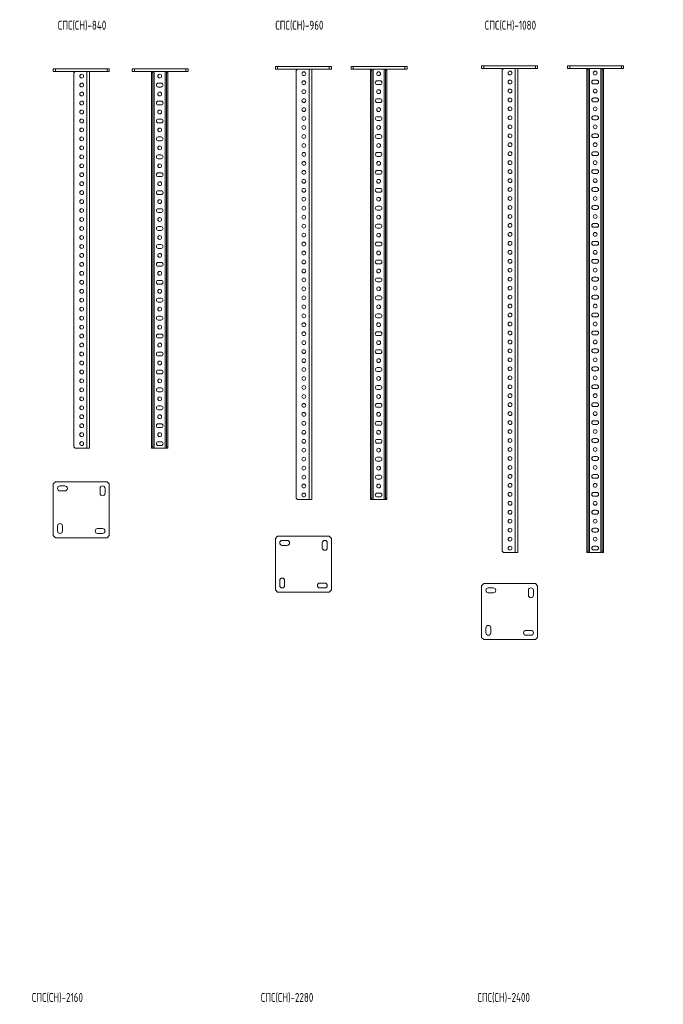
# Model space of a CAD drawing. Header units: millimetres. Extents: x -2 to 5568, y -5579 to 295.
# Tile 9 of 11: x 1338 to 2774, y -2248 to -51. Entities that reach past the tile are written whole.
import ezdxf

# ---------------------------------------------------------------- set-up
doc = ezdxf.new("R2010")
doc.units = ezdxf.units.MM
doc.styles.add('SLDTEXTSTYLE0', font='TXT', dxfattribs={"width": 0.7, "bigfont": 'bigfont'})

msp = doc.modelspace()

# ---------------------------------------------------------------- linework, layer by layer
at = {"color": 7, "linetype": 'Continuous', "lineweight": 15}
for p, q in [((1413.2, -167.1), (1413.2, -161.1)), ((1413.2, -161.1), (1418.2, -161.1)), ((1418.2, -167.1), (1413.2, -167.1)), ((1418.2, -161.1), (1418.2, -167.1)), ((1418.2, -161.1), (1533.2, -161.1)), ((1418.2, -167.1), (1533.2, -167.1)), ((1462.2, -167.1), (1459.2, -170.1)), ((1459.2, -170.1), (1459.2, -1004.1)), ((1494.2, -167.1), (1494.2, -1007.1)), ((1533.2, -167.1), (1533.2, -161.1)), ((1533.2, -161.1), (1538.2, -161.1)), ((1538.2, -167.1), (1533.2, -167.1)), ((1538.2, -161.1), (1538.2, -167.1)), ((1589.1, -167.1), (1589.1, -161.1)), ((1589.1, -161.1), (1594.1, -161.1)), ((1594.1, -167.1), (1589.1, -167.1)), ((1594.1, -161.1), (1594.1, -167.1)), ((1594.1, -161.1), (1709.1, -161.1)), ((1594.1, -167.1), (1709.1, -167.1)), ((1632.1, -170.1), (1632.1, -167.1)), ((1635.1, -170.1), (1632.1, -170.1)), ((1632.1, -170.1), (1632.1, -1004.1)), ((1635.1, -167.1), (1635.1, -170.1)), ((1635.1, -170.1), (1635.1, -1004.1)), ((1666.1, -170.1), (1666.1, -167.1)), ((1669.1, -170.1), (1666.1, -170.1)), ((1666.1, -170.1), (1666.1, -1004.1)), ((1669.1, -167.1), (1669.1, -170.1)), ((1669.1, -170.1), (1669.1, -1004.1)), ((1709.1, -167.1), (1709.1, -161.1)), ((1709.1, -161.1), (1714.1, -161.1)), ((1714.1, -167.1), (1709.1, -167.1)), ((1714.1, -161.1), (1714.1, -167.1)), ((1908.7, -161.8), (1908.7, -155.8)), ((1908.7, -155.8), (1913.7, -155.8)), ((1913.7, -161.8), (1908.7, -161.8)), ((1913.7, -155.8), (1913.7, -161.8)), ((1913.7, -155.8), (2028.7, -155.8)), ((1913.7, -161.8), (2028.7, -161.8)), ((1957.7, -161.8), (1954.7, -164.8)), ((1954.7, -164.8), (1954.7, -1118.8)), ((1989.7, -161.8), (1989.7, -1121.8)), ((2028.7, -161.8), (2028.7, -155.8)), ((2028.7, -155.8), (2033.7, -155.8)), ((2033.7, -161.8), (2028.7, -161.8)), ((2033.7, -155.8), (2033.7, -161.8)), ((2077.4, -161.8), (2077.4, -155.8)), ((2077.4, -155.8), (2082.4, -155.8)), ((2082.4, -161.8), (2077.4, -161.8)), ((2082.4, -155.8), (2082.4, -161.8)), ((2082.4, -155.8), (2197.4, -155.8)), ((2082.4, -161.8), (2197.4, -161.8)), ((2120.4, -164.8), (2120.4, -161.8)), ((2123.4, -164.8), (2120.4, -164.8)), ((2120.4, -164.8), (2120.4, -1118.8)), ((2123.4, -161.8), (2123.4, -164.8)), ((2123.4, -164.8), (2123.4, -1118.8)), ((2154.4, -164.8), (2154.4, -161.8)), ((2157.4, -164.8), (2154.4, -164.8)), ((2154.4, -164.8), (2154.4, -1118.8)), ((2157.4, -161.8), (2157.4, -164.8)), ((2157.4, -164.8), (2157.4, -1118.8)), ((2197.4, -161.8), (2197.4, -155.8)), ((2197.4, -155.8), (2202.4, -155.8)), ((2202.4, -161.8), (2197.4, -161.8)), ((2202.4, -155.8), (2202.4, -161.8)), ((2368.5, -160.2), (2368.5, -154.2)), ((2368.5, -154.2), (2373.5, -154.2)), ((2373.5, -160.2), (2368.5, -160.2)), ((2373.5, -154.2), (2373.5, -160.2)), ((2373.5, -154.2), (2488.5, -154.2)), ((2373.5, -160.2), (2488.5, -160.2)), ((2417.5, -160.2), (2414.5, -163.2)), ((2414.5, -163.2), (2414.5, -1237.2)), ((2449.5, -160.2), (2449.5, -1240.2)), ((2488.5, -160.2), (2488.5, -154.2)), ((2488.5, -154.2), (2493.5, -154.2)), ((2493.5, -160.2), (2488.5, -160.2)), ((2493.5, -154.2), (2493.5, -160.2)), ((2560.2, -160.2), (2560.2, -154.2)), ((2560.2, -154.2), (2565.2, -154.2)), ((2565.2, -160.2), (2560.2, -160.2)), ((2565.2, -154.2), (2565.2, -160.2)), ((2565.2, -154.2), (2680.2, -154.2)), ((2565.2, -160.2), (2680.2, -160.2)), ((2603.2, -163.2), (2603.2, -160.2)), ((2603.2, -163.2), (2603.2, -1237.2)), ((2606.2, -163.2), (2603.2, -163.2)), ((2606.2, -160.2), (2606.2, -163.2)), ((2606.2, -163.2), (2606.2, -1237.2)), ((2637.2, -163.2), (2637.2, -160.2)), ((2640.2, -163.2), (2637.2, -163.2)), ((2637.2, -163.2), (2637.2, -1237.2)), ((2640.2, -160.2), (2640.2, -163.2)), ((2640.2, -163.2), (2640.2, -1237.2)), ((2680.2, -160.2), (2680.2, -154.2)), ((2680.2, -154.2), (2685.2, -154.2)), ((2685.2, -160.2), (2680.2, -160.2)), ((2685.2, -154.2), (2685.2, -160.2)), ((1653.9, -192.9), (1647.4, -192.9)), ((2142.1, -187.6), (2135.6, -187.6)), ((2135.6, -196.1), (2142.1, -196.1)), ((2625, -185.9), (2618.5, -185.9)), ((2618.5, -194.4), (2625, -194.4)), ((1647.4, -201.4), (1653.9, -201.4)), ((1653.9, -232.9), (1647.4, -232.9)), ((1647.4, -241.4), (1653.9, -241.4)), ((2142.1, -227.6), (2135.6, -227.6)), ((2135.6, -236.1), (2142.1, -236.1)), ((2625, -225.9), (2618.5, -225.9)), ((2618.5, -234.4), (2625, -234.4)), ((1653.9, -272.9), (1647.4, -272.9)), ((1647.4, -281.4), (1653.9, -281.4)), ((2142.1, -267.6), (2135.6, -267.6)), ((2135.6, -276.1), (2142.1, -276.1)), ((2625, -265.9), (2618.5, -265.9)), ((2618.5, -274.4), (2625, -274.4)), ((2625, -305.9), (2618.5, -305.9)), ((1653.9, -312.9), (1647.4, -312.9)), ((1647.4, -321.4), (1653.9, -321.4)), ((2142.1, -307.6), (2135.6, -307.6)), ((2135.6, -316.1), (2142.1, -316.1)), ((2618.5, -314.4), (2625, -314.4)), ((2142.1, -347.6), (2135.6, -347.6)), ((2625, -345.9), (2618.5, -345.9)), ((1653.9, -352.9), (1647.4, -352.9)), ((1647.4, -361.4), (1653.9, -361.4)), ((2135.6, -356.1), (2142.1, -356.1)), ((2618.5, -354.4), (2625, -354.4)), ((1653.9, -392.9), (1647.4, -392.9)), ((2142.1, -387.6), (2135.6, -387.6)), ((2625, -385.9), (2618.5, -385.9)), ((2618.5, -394.4), (2625, -394.4)), ((1647.4, -401.4), (1653.9, -401.4)), ((2135.6, -396.1), (2142.1, -396.1)), ((1653.9, -432.9), (1647.4, -432.9)), ((2142.1, -427.6), (2135.6, -427.6)), ((2135.6, -436.1), (2142.1, -436.1)), ((2625, -425.9), (2618.5, -425.9)), ((2618.5, -434.4), (2625, -434.4)), ((1647.4, -441.4), (1653.9, -441.4)), ((1653.9, -472.9), (1647.4, -472.9)), ((1647.4, -481.4), (1653.9, -481.4)), ((2142.1, -467.6), (2135.6, -467.6)), ((2135.6, -476.1), (2142.1, -476.1)), ((2625, -465.9), (2618.5, -465.9)), ((2618.5, -474.4), (2625, -474.4)), ((1653.9, -512.9), (1647.4, -512.9)), ((1647.4, -521.4), (1653.9, -521.4)), ((2142.1, -507.6), (2135.6, -507.6)), ((2135.6, -516.1), (2142.1, -516.1)), ((2625, -505.9), (2618.5, -505.9)), ((2618.5, -514.4), (2625, -514.4)), ((2142.1, -547.6), (2135.6, -547.6)), ((2625, -545.9), (2618.5, -545.9)), ((1653.9, -552.9), (1647.4, -552.9)), ((1647.4, -561.4), (1653.9, -561.4)), ((2135.6, -556.1), (2142.1, -556.1)), ((2618.5, -554.4), (2625, -554.4)), ((1653.9, -592.9), (1647.4, -592.9)), ((2142.1, -587.6), (2135.6, -587.6)), ((2625, -585.9), (2618.5, -585.9)), ((1647.4, -601.4), (1653.9, -601.4)), ((2135.6, -596.1), (2142.1, -596.1)), ((2618.5, -594.4), (2625, -594.4)), ((1653.9, -632.9), (1647.4, -632.9)), ((2142.1, -627.6), (2135.6, -627.6)), ((2135.6, -636.1), (2142.1, -636.1)), ((2625, -625.9), (2618.5, -625.9)), ((2618.5, -634.4), (2625, -634.4)), ((1647.4, -641.4), (1653.9, -641.4)), ((1653.9, -672.9), (1647.4, -672.9)), ((2142.1, -667.6), (2135.6, -667.6)), ((2135.6, -676.1), (2142.1, -676.1)), ((2625, -665.9), (2618.5, -665.9)), ((2618.5, -674.4), (2625, -674.4)), ((1647.4, -681.4), (1653.9, -681.4)), ((1653.9, -712.9), (1647.4, -712.9)), ((1647.4, -721.4), (1653.9, -721.4)), ((2142.1, -707.6), (2135.6, -707.6)), ((2135.6, -716.1), (2142.1, -716.1)), ((2625, -705.9), (2618.5, -705.9)), ((2618.5, -714.4), (2625, -714.4)), ((2625, -745.9), (2618.5, -745.9)), ((1653.9, -752.9), (1647.4, -752.9)), ((1647.4, -761.4), (1653.9, -761.4)), ((2142.1, -747.6), (2135.6, -747.6)), ((2135.6, -756.1), (2142.1, -756.1)), ((2618.5, -754.4), (2625, -754.4)), ((2142.1, -787.6), (2135.6, -787.6)), ((2625, -785.9), (2618.5, -785.9)), ((1653.9, -792.9), (1647.4, -792.9)), ((1647.4, -801.4), (1653.9, -801.4)), ((2135.6, -796.1), (2142.1, -796.1)), ((2618.5, -794.4), (2625, -794.4)), ((1653.9, -832.9), (1647.4, -832.9)), ((2142.1, -827.6), (2135.6, -827.6)), ((2625, -825.9), (2618.5, -825.9)), ((2618.5, -834.4), (2625, -834.4)), ((1647.4, -841.4), (1653.9, -841.4)), ((2135.6, -836.1), (2142.1, -836.1)), ((1653.9, -872.9), (1647.4, -872.9)), ((2142.1, -867.6), (2135.6, -867.6)), ((2135.6, -876.1), (2142.1, -876.1)), ((2625, -865.9), (2618.5, -865.9)), ((2618.5, -874.4), (2625, -874.4)), ((1647.4, -881.4), (1653.9, -881.4)), ((1653.9, -912.9), (1647.4, -912.9)), ((1647.4, -921.4), (1653.9, -921.4)), ((2142.1, -907.6), (2135.6, -907.6)), ((2135.6, -916.1), (2142.1, -916.1)), ((2625, -905.9), (2618.5, -905.9)), ((2618.5, -914.4), (2625, -914.4)), ((1653.9, -952.9), (1647.4, -952.9)), ((1647.4, -961.4), (1653.9, -961.4)), ((2142.1, -947.6), (2135.6, -947.6)), ((2135.6, -956.1), (2142.1, -956.1)), ((2625, -945.9), (2618.5, -945.9)), ((2618.5, -954.4), (2625, -954.4)), ((2142.1, -987.6), (2135.6, -987.6)), ((2625, -985.9), (2618.5, -985.9)), ((1459.2, -1004.1), (1462.2, -1007.1)), ((1488.2, -1007.1), (1462.2, -1007.1)), ((1494.2, -1007.1), (1488.2, -1007.1)), ((1632.1, -1007.1), (1632.1, -1004.1)), ((1632.1, -1004.1), (1635.1, -1004.1)), ((1635.1, -1007.1), (1632.1, -1007.1)), ((1635.1, -1004.1), (1635.1, -1007.1)), ((1635.1, -1007.1), (1638.1, -1007.1)), ((1638.1, -1007.1), (1663.1, -1007.1)), ((1653.9, -992.9), (1647.4, -992.9)), ((1647.4, -1001.4), (1653.9, -1001.4)), ((1663.1, -1007.1), (1666.1, -1007.1)), ((1666.1, -1007.1), (1666.1, -1004.1)), ((1666.1, -1004.1), (1669.1, -1004.1)), ((1669.1, -1007.1), (1666.1, -1007.1)), ((1669.1, -1004.1), (1669.1, -1007.1)), ((2135.6, -996.1), (2142.1, -996.1)), ((2618.5, -994.4), (2625, -994.4)), ((2142.1, -1027.6), (2135.6, -1027.6)), ((2625, -1025.9), (2618.5, -1025.9)), ((2135.6, -1036.1), (2142.1, -1036.1)), ((2618.5, -1034.4), (2625, -1034.4)), ((2142.1, -1067.6), (2135.6, -1067.6)), ((2135.6, -1076.1), (2142.1, -1076.1)), ((2625, -1065.9), (2618.5, -1065.9)), ((2618.5, -1074.4), (2625, -1074.4)), ((1418.2, -1082), (1413.2, -1087)), ((1413.2, -1087), (1413.2, -1202)), ((1533.2, -1082), (1418.2, -1082)), ((1439.2, -1091.5), (1428.2, -1091.5)), ((1517.7, -1097), (1517.7, -1108)), ((1528.7, -1108), (1528.7, -1097)), ((1538.2, -1087), (1533.2, -1082)), ((1538.2, -1202), (1538.2, -1087)), ((1428.2, -1102.5), (1439.2, -1102.5)), ((1954.7, -1118.8), (1957.7, -1121.8)), ((2120.4, -1121.8), (2120.4, -1118.8)), ((2120.4, -1118.8), (2123.4, -1118.8)), ((2123.4, -1118.8), (2123.4, -1121.8)), ((2142.1, -1107.6), (2135.6, -1107.6)), ((2135.6, -1116.1), (2142.1, -1116.1)), ((2154.4, -1118.8), (2157.4, -1118.8)), ((2154.4, -1121.8), (2154.4, -1118.8)), ((2157.4, -1118.8), (2157.4, -1121.8)), ((2625, -1105.9), (2618.5, -1105.9)), ((2618.5, -1114.4), (2625, -1114.4)), ((1983.7, -1121.8), (1957.7, -1121.8)), ((1989.7, -1121.8), (1983.7, -1121.8)), ((2123.4, -1121.8), (2120.4, -1121.8)), ((2123.4, -1121.8), (2126.4, -1121.8)), ((2126.4, -1121.8), (2151.4, -1121.8)), ((2151.4, -1121.8), (2154.4, -1121.8)), ((2157.4, -1121.8), (2154.4, -1121.8)), ((2625, -1145.9), (2618.5, -1145.9)), ((2618.5, -1154.4), (2625, -1154.4)), ((1422.7, -1181), (1422.7, -1192)), ((1433.7, -1192), (1433.7, -1181)), ((2625, -1185.9), (2618.5, -1185.9)), ((1413.2, -1202), (1418.2, -1207)), ((1418.2, -1207), (1533.2, -1207)), ((1523.2, -1186.5), (1512.2, -1186.5)), ((1512.2, -1197.5), (1523.2, -1197.5)), ((1533.2, -1207), (1538.2, -1202)), ((1913.7, -1203.6), (1908.7, -1208.6)), ((2028.7, -1203.6), (1913.7, -1203.6)), ((2033.7, -1208.6), (2028.7, -1203.6)), ((2618.5, -1194.4), (2625, -1194.4)), ((1908.7, -1208.6), (1908.7, -1323.6)), ((1934.7, -1213.1), (1923.7, -1213.1)), ((1923.7, -1224.1), (1934.7, -1224.1)), ((2013.2, -1218.6), (2013.2, -1229.6)), ((2024.2, -1229.6), (2024.2, -1218.6)), ((2033.7, -1323.6), (2033.7, -1208.6)), ((2625, -1225.9), (2618.5, -1225.9)), ((2414.5, -1237.2), (2417.5, -1240.2)), ((2443.5, -1240.2), (2417.5, -1240.2)), ((2449.5, -1240.2), (2443.5, -1240.2)), ((2603.2, -1240.2), (2603.2, -1237.2)), ((2603.2, -1237.2), (2606.2, -1237.2)), ((2606.2, -1240.2), (2603.2, -1240.2)), ((2606.2, -1237.2), (2606.2, -1240.2)), ((2606.2, -1240.2), (2609.2, -1240.2)), ((2609.2, -1240.2), (2634.2, -1240.2)), ((2618.5, -1234.4), (2625, -1234.4)), ((2634.2, -1240.2), (2637.2, -1240.2)), ((2637.2, -1240.2), (2637.2, -1237.2)), ((2637.2, -1237.2), (2640.2, -1237.2)), ((2640.2, -1240.2), (2637.2, -1240.2)), ((2640.2, -1237.2), (2640.2, -1240.2)), ((1918.2, -1302.6), (1918.2, -1313.6)), ((1929.2, -1313.6), (1929.2, -1302.6)), ((2018.7, -1308.1), (2007.7, -1308.1)), ((2373.5, -1309.3), (2368.5, -1314.3)), ((2368.5, -1314.3), (2368.5, -1429.3)), ((2488.5, -1309.3), (2373.5, -1309.3)), ((2493.5, -1314.3), (2488.5, -1309.3)), ((2493.5, -1429.3), (2493.5, -1314.3)), ((1908.7, -1323.6), (1913.7, -1328.6)), ((1913.7, -1328.6), (2028.7, -1328.6)), ((2007.7, -1319.1), (2018.7, -1319.1)), ((2028.7, -1328.6), (2033.7, -1323.6)), ((2394.5, -1318.8), (2383.5, -1318.8)), ((2383.5, -1329.8), (2394.5, -1329.8)), ((2473, -1324.3), (2473, -1335.3)), ((2484, -1335.3), (2484, -1324.3)), ((2378, -1408.3), (2378, -1419.3)), ((2389, -1419.3), (2389, -1408.3)), ((2478.5, -1413.8), (2467.5, -1413.8)), ((2467.5, -1424.8), (2478.5, -1424.8)), ((2368.5, -1429.3), (2373.5, -1434.3)), ((2373.5, -1434.3), (2488.5, -1434.3)), ((2488.5, -1434.3), (2493.5, -1429.3))]:
    msp.add_line(p, q, dxfattribs=at)
at = {"color": 8, "linetype": 'Continuous', "lineweight": 0}
for p, q in [((1488.2, -167.1), (1488.2, -1007.1)), ((1638.1, -167.1), (1638.1, -1007.1)), ((1663.1, -167.1), (1663.1, -1007.1)), ((1983.7, -161.8), (1983.7, -1121.8)), ((2126.4, -161.8), (2126.4, -1121.8)), ((2151.4, -161.8), (2151.4, -1121.8)), ((2443.5, -160.2), (2443.5, -1240.2)), ((2609.2, -160.2), (2609.2, -1240.2)), ((2634.2, -160.2), (2634.2, -1240.2))]:
    msp.add_line(p, q, dxfattribs=at)
at = {"color": 7, "linetype": 'Continuous', "lineweight": 15}
for centre in [(1476.7, -177.1), (1650.6, -177.1), (1972.2, -171.8), (2138.9, -171.8), (2432, -170.2), (2621.7, -170.2), (1476.7, -197.1), (1972.2, -191.8), (2432, -190.2), (1476.7, -217.1), (1650.6, -217.1), (1972.2, -211.8), (2138.9, -211.8), (2432, -210.2), (2621.7, -210.2), (1476.7, -237.1), (1972.2, -231.8), (2432, -230.2), (1476.7, -257.1), (1650.6, -257.1), (1972.2, -251.8), (2138.9, -251.8), (2432, -250.2), (2621.7, -250.2), (1476.7, -277.1), (1972.2, -271.8), (2432, -270.2), (1476.7, -297.1), (1650.6, -297.1), (1972.2, -291.8), (2138.9, -291.8), (2432, -290.2), (2432, -310.2), (2621.7, -290.2), (1476.7, -317.1), (1972.2, -311.8), (1972.2, -331.8), (2138.9, -331.8), (2432, -330.2), (2621.7, -330.2), (1476.7, -337.1), (1650.6, -337.1), (1972.2, -351.8), (2432, -350.2), (1476.7, -357.1), (1476.7, -377.1), (1650.6, -377.1), (1972.2, -371.8), (2138.9, -371.8), (2432, -370.2), (2621.7, -370.2), (1476.7, -397.1), (1972.2, -391.8), (2432, -390.2), (1476.7, -417.1), (1650.6, -417.1), (1972.2, -411.8), (2138.9, -411.8), (2432, -410.2), (2621.7, -410.2), (1476.7, -437.1), (1972.2, -431.8), (2432, -430.2), (1476.7, -457.1), (1650.6, -457.1), (1972.2, -451.8), (2138.9, -451.8), (2432, -450.2), (2621.7, -450.2), (1476.7, -477.1), (1972.2, -471.8), (2432, -470.2), (1476.7, -497.1), (1650.6, -497.1), (1972.2, -491.8), (2138.9, -491.8), (2432, -490.2), (2621.7, -490.2), (1476.7, -517.1), (1972.2, -511.8), (2432, -510.2), (2432, -530.2), (2621.7, -530.2), (1476.7, -537.1), (1650.6, -537.1), (1972.2, -531.8), (1972.2, -551.8), (2138.9, -531.8), (2432, -550.2), (1476.7, -557.1), (1972.2, -571.8), (2138.9, -571.8), (2432, -570.2), (2621.7, -570.2), (1476.7, -577.1), (1476.7, -597.1), (1650.6, -577.1), (1972.2, -591.8), (2432, -590.2), (1476.7, -617.1), (1650.6, -617.1), (1972.2, -611.8), (2138.9, -611.8), (2432, -610.2), (2621.7, -610.2), (1476.7, -637.1), (1972.2, -631.8), (2432, -630.2), (1476.7, -657.1), (1650.6, -657.1), (1972.2, -651.8), (2138.9, -651.8), (2432, -650.2), (2621.7, -650.2), (1476.7, -677.1), (1972.2, -671.8), (2432, -670.2), (1476.7, -697.1), (1650.6, -697.1), (1972.2, -691.8), (2138.9, -691.8), (2432, -690.2), (2621.7, -690.2), (1476.7, -717.1), (1972.2, -711.8), (2432, -710.2), (1476.7, -737.1), (1650.6, -737.1), (1972.2, -731.8), (2138.9, -731.8), (2432, -730.2), (2432, -750.2), (2621.7, -730.2), (1476.7, -757.1), (1972.2, -751.8), (1972.2, -771.8), (2138.9, -771.8), (2432, -770.2), (2621.7, -770.2), (1476.7, -777.1), (1650.6, -777.1), (1972.2, -791.8), (2432, -790.2), (1476.7, -797.1), (1476.7, -817.1), (1650.6, -817.1), (1972.2, -811.8), (2138.9, -811.8), (2432, -810.2), (2621.7, -810.2), (1476.7, -837.1), (1972.2, -831.8), (2432, -830.2), (1476.7, -857.1), (1650.6, -857.1), (1972.2, -851.8), (2138.9, -851.8), (2432, -850.2), (2621.7, -850.2), (1476.7, -877.1), (1972.2, -871.8), (2432, -870.2), (1476.7, -897.1), (1650.6, -897.1), (1972.2, -891.8), (2138.9, -891.8), (2432, -890.2), (2621.7, -890.2), (1476.7, -917.1), (1972.2, -911.8), (2432, -910.2), (1476.7, -937.1), (1650.6, -937.1), (1972.2, -931.8), (2138.9, -931.8), (2432, -930.2), (2621.7, -930.2), (1476.7, -957.1), (1972.2, -951.8), (2432, -950.2), (2432, -970.2), (2621.7, -970.2), (1476.7, -977.1), (1650.6, -977.1), (1972.2, -971.8), (1972.2, -991.8), (2138.9, -971.8), (2432, -990.2), (1476.7, -997.1), (1972.2, -1011.8), (2138.9, -1011.8), (2432, -1010.2), (2621.7, -1010.2), (1972.2, -1031.8), (2432, -1030.2), (1972.2, -1051.8), (2138.9, -1051.8), (2432, -1050.2), (2621.7, -1050.2), (1972.2, -1071.8), (2432, -1070.2), (1972.2, -1091.8), (2138.9, -1091.8), (2432, -1090.2), (2621.7, -1090.2), (1972.2, -1111.8), (2432, -1110.2), (2432, -1130.2), (2621.7, -1130.2), (2432, -1150.2), (2432, -1170.2), (2432, -1190.2), (2621.7, -1170.2), (2432, -1210.2), (2621.7, -1210.2), (2432, -1230.2)]:
    msp.add_circle(centre, 4.25, dxfattribs=at)
for centre, radius, start, end in [((1647.4, -197.1), 4.25, 90, 270), ((1653.9, -197.1), 4.25, 270, 90), ((2135.6, -191.8), 4.25, 90, 270), ((2142.1, -191.8), 4.25, 270, 90), ((2618.5, -190.2), 4.25, 90, 270), ((2625, -190.2), 4.25, 270, 90), ((1647.4, -237.1), 4.25, 90, 270), ((1653.9, -237.1), 4.25, 270, 90), ((2135.6, -231.8), 4.25, 90, 270), ((2142.1, -231.8), 4.25, 270, 90), ((2618.5, -230.2), 4.25, 90, 270), ((2625, -230.2), 4.25, 270, 90), ((1647.4, -277.1), 4.25, 90, 270), ((1653.9, -277.1), 4.25, 270, 90), ((2135.6, -271.8), 4.25, 90, 270), ((2142.1, -271.8), 4.25, 270, 90), ((2618.5, -270.2), 4.25, 90, 270), ((2625, -270.2), 4.25, 270, 90), ((2618.5, -310.2), 4.25, 90, 270), ((2625, -310.2), 4.25, 270, 90), ((1647.4, -317.1), 4.25, 90, 270), ((1653.9, -317.1), 4.25, 270, 90), ((2135.6, -311.8), 4.25, 90, 270), ((2142.1, -311.8), 4.25, 270, 90), ((2135.6, -351.8), 4.25, 90, 270), ((2142.1, -351.8), 4.25, 270, 90), ((2618.5, -350.2), 4.25, 90, 270), ((2625, -350.2), 4.25, 270, 90), ((1647.4, -357.1), 4.25, 90, 270), ((1653.9, -357.1), 4.25, 270, 90), ((1647.4, -397.1), 4.25, 90, 270), ((1653.9, -397.1), 4.25, 270, 90), ((2135.6, -391.8), 4.25, 90, 270), ((2142.1, -391.8), 4.25, 270, 90), ((2618.5, -390.2), 4.25, 90, 270), ((2625, -390.2), 4.25, 270, 90), ((1647.4, -437.1), 4.25, 90, 270), ((1653.9, -437.1), 4.25, 270, 90), ((2135.6, -431.8), 4.25, 90, 270), ((2142.1, -431.8), 4.25, 270, 90), ((2618.5, -430.2), 4.25, 90, 270), ((2625, -430.2), 4.25, 270, 90), ((1647.4, -477.1), 4.25, 90, 270), ((1653.9, -477.1), 4.25, 270, 90), ((2135.6, -471.8), 4.25, 90, 270), ((2142.1, -471.8), 4.25, 270, 90), ((2618.5, -470.2), 4.25, 90, 270), ((2625, -470.2), 4.25, 270, 90), ((1647.4, -517.1), 4.25, 90, 270), ((1653.9, -517.1), 4.25, 270, 90), ((2135.6, -511.8), 4.25, 90, 270), ((2142.1, -511.8), 4.25, 270, 90), ((2618.5, -510.2), 4.25, 90, 270), ((2625, -510.2), 4.25, 270, 90), ((2135.6, -551.8), 4.25, 90, 270), ((2142.1, -551.8), 4.25, 270, 90), ((2618.5, -550.2), 4.25, 90, 270), ((2625, -550.2), 4.25, 270, 90), ((1647.4, -557.1), 4.25, 90, 270), ((1653.9, -557.1), 4.25, 270, 90), ((1647.4, -597.1), 4.25, 90, 270), ((1653.9, -597.1), 4.25, 270, 90), ((2135.6, -591.8), 4.25, 90, 270), ((2142.1, -591.8), 4.25, 270, 90), ((2618.5, -590.2), 4.25, 90, 270), ((2625, -590.2), 4.25, 270, 90), ((1647.4, -637.1), 4.25, 90, 270), ((1653.9, -637.1), 4.25, 270, 90), ((2135.6, -631.8), 4.25, 90, 270), ((2142.1, -631.8), 4.25, 270, 90), ((2618.5, -630.2), 4.25, 90, 270), ((2625, -630.2), 4.25, 270, 90), ((1647.4, -677.1), 4.25, 90, 270), ((1653.9, -677.1), 4.25, 270, 90), ((2135.6, -671.8), 4.25, 90, 270), ((2142.1, -671.8), 4.25, 270, 90), ((2618.5, -670.2), 4.25, 90, 270), ((2625, -670.2), 4.25, 270, 90), ((1647.4, -717.1), 4.25, 90, 270), ((1653.9, -717.1), 4.25, 270, 90), ((2135.6, -711.8), 4.25, 90, 270), ((2142.1, -711.8), 4.25, 270, 90), ((2618.5, -710.2), 4.25, 90, 270), ((2625, -710.2), 4.25, 270, 90), ((2618.5, -750.2), 4.25, 90, 270), ((2625, -750.2), 4.25, 270, 90), ((1647.4, -757.1), 4.25, 90, 270), ((1653.9, -757.1), 4.25, 270, 90), ((2135.6, -751.8), 4.25, 90, 270), ((2142.1, -751.8), 4.25, 270, 90), ((2135.6, -791.8), 4.25, 90, 270), ((2142.1, -791.8), 4.25, 270, 90), ((2618.5, -790.2), 4.25, 90, 270), ((2625, -790.2), 4.25, 270, 90), ((1647.4, -797.1), 4.25, 90, 270), ((1653.9, -797.1), 4.25, 270, 90), ((1647.4, -837.1), 4.25, 90, 270), ((1653.9, -837.1), 4.25, 270, 90), ((2135.6, -831.8), 4.25, 90, 270), ((2142.1, -831.8), 4.25, 270, 90), ((2618.5, -830.2), 4.25, 90, 270), ((2625, -830.2), 4.25, 270, 90), ((1647.4, -877.1), 4.25, 90, 270), ((1653.9, -877.1), 4.25, 270, 90), ((2135.6, -871.8), 4.25, 90, 270), ((2142.1, -871.8), 4.25, 270, 90), ((2618.5, -870.2), 4.25, 90, 270), ((2625, -870.2), 4.25, 270, 90), ((1647.4, -917.1), 4.25, 90, 270), ((1653.9, -917.1), 4.25, 270, 90), ((2135.6, -911.8), 4.25, 90, 270), ((2142.1, -911.8), 4.25, 270, 90), ((2618.5, -910.2), 4.25, 90, 270), ((2625, -910.2), 4.25, 270, 90), ((1647.4, -957.1), 4.25, 90, 270), ((1653.9, -957.1), 4.25, 270, 90), ((2135.6, -951.8), 4.25, 90, 270), ((2142.1, -951.8), 4.25, 270, 90), ((2618.5, -950.2), 4.25, 90, 270), ((2625, -950.2), 4.25, 270, 90), ((2135.6, -991.8), 4.25, 90, 270), ((2142.1, -991.8), 4.25, 270, 90), ((2618.5, -990.2), 4.25, 90, 270), ((2625, -990.2), 4.25, 270, 90), ((1647.4, -997.1), 4.25, 90, 270), ((1653.9, -997.1), 4.25, 270, 90), ((2135.6, -1031.8), 4.25, 90, 270), ((2142.1, -1031.8), 4.25, 270, 90), ((2618.5, -1030.2), 4.25, 90, 270), ((2625, -1030.2), 4.25, 270, 90), ((2135.6, -1071.8), 4.25, 90, 270), ((2142.1, -1071.8), 4.25, 270, 90), ((2618.5, -1070.2), 4.25, 90, 270), ((2625, -1070.2), 4.25, 270, 90), ((1428.2, -1097), 5.5, 90, 270), ((1439.2, -1097), 5.5, 270, 90), ((1523.2, -1097), 5.5, 0, 180), ((1523.2, -1108), 5.5, 180, 0), ((2135.6, -1111.8), 4.25, 90, 270), ((2142.1, -1111.8), 4.25, 270, 90), ((2618.5, -1110.2), 4.25, 90, 270), ((2625, -1110.2), 4.25, 270, 90), ((2618.5, -1150.2), 4.25, 90, 270), ((2625, -1150.2), 4.25, 270, 90), ((1428.2, -1181), 5.5, 0, 180), ((2618.5, -1190.2), 4.25, 90, 270), ((2625, -1190.2), 4.25, 270, 90), ((1428.2, -1192), 5.5, 180, 360), ((1512.2, -1192), 5.5, 90, 270), ((1523.2, -1192), 5.5, 270, 90), ((1923.7, -1218.6), 5.5, 90, 270), ((1934.7, -1218.6), 5.5, 270, 90), ((2018.7, -1218.6), 5.5, 0, 180), ((2018.7, -1229.6), 5.5, 180, 0), ((2618.5, -1230.2), 4.25, 90, 270), ((2625, -1230.2), 4.25, 270, 90), ((1923.7, -1302.6), 5.5, 0, 180), ((1923.7, -1313.6), 5.5, 180, 360), ((2007.7, -1313.6), 5.5, 90, 270), ((2018.7, -1313.6), 5.5, 270, 90), ((2383.5, -1324.3), 5.5, 90, 270), ((2394.5, -1324.3), 5.5, 270, 90), ((2478.5, -1324.3), 5.5, 0, 180), ((2478.5, -1335.3), 5.5, 180, 0), ((2383.5, -1408.3), 5.5, 0, 180), ((2383.5, -1419.3), 5.5, 180, 0), ((2467.5, -1419.3), 5.5, 90, 270), ((2478.5, -1419.3), 5.5, 270, 90)]:
    msp.add_arc(centre, radius, start, end, dxfattribs=at)

# ---------------------------------------------------------------- texts
at = {"color": 7, "linetype": 'Continuous', "lineweight": 0, "char_height": 20, "attachment_point": 1, "style": 'SLDTEXTSTYLE0'}
for s, insert in [('\\M+18452\\M+18450\\M+18452(\\M+18452\\M+1844E)-720', (963.7, -53.5)), ('\\M+18452\\M+18450\\M+18452(\\M+18452\\M+1844E)-840', (1423.5, -53.5)), ('\\M+18452\\M+18450\\M+18452(\\M+18452\\M+1844E)-960', (1908.5, -53.5)), ('\\M+18452\\M+18450\\M+18452(\\M+18452\\M+1844E)-1080', (2375.7, -53.5)), ('\\M+18452\\M+18450\\M+18452(\\M+18452\\M+1844E)-2040', (892.8, -2222.8)), ('\\M+18452\\M+18450\\M+18452(\\M+18452\\M+1844E)-2160', (1365.7, -2222.8)), ('\\M+18452\\M+18450\\M+18452(\\M+18452\\M+1844E)-2280', (1876.3, -2222.8)), ('\\M+18452\\M+18450\\M+18452(\\M+18452\\M+1844E)-2400', (2359.4, -2222.8))]:
    msp.add_mtext(s, dxfattribs=dict(at, insert=insert))

doc.saveas('drawing.dxf')
